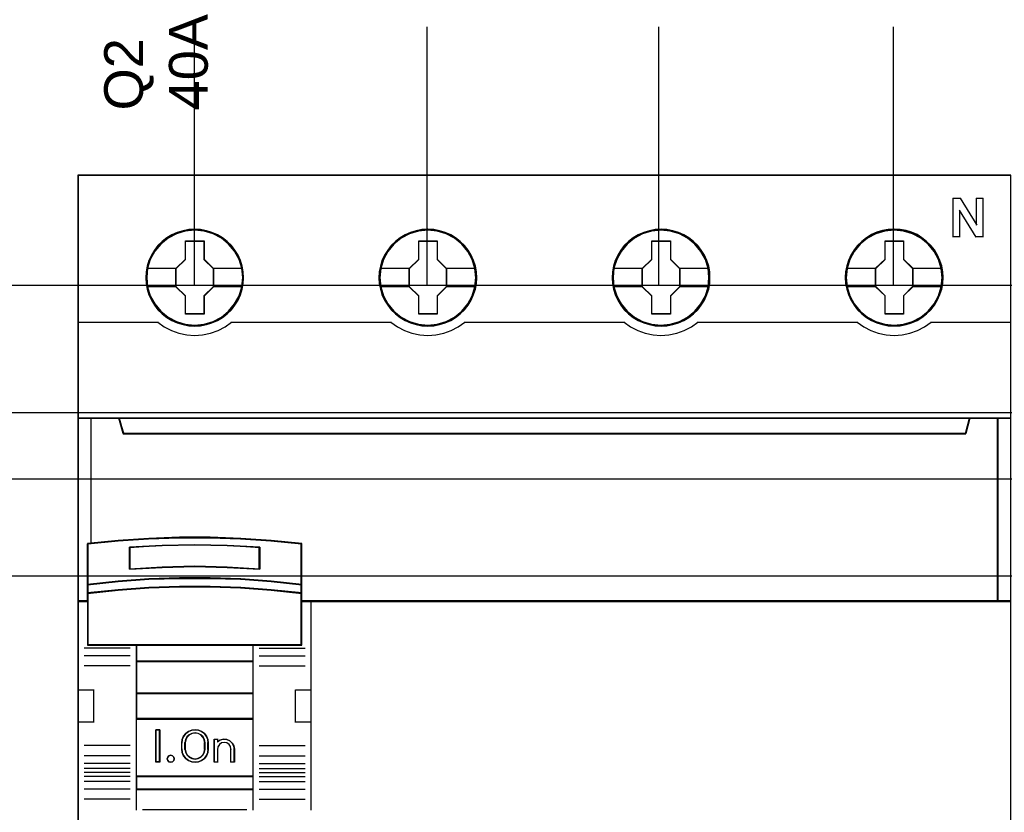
# Model space of a CAD drawing. Extents: x -558982 to 5119495, y -5290134 to 97908.
# Tile 31 of 256: x -477758 to -476997, y -24671 to -24059. Entities that reach past the tile are written whole.
import ezdxf

# ---------------------------------------------------------------- set-up
doc = ezdxf.new("R2010")
doc.units = 0
doc.header["$MEASUREMENT"] = 0
doc.layers.get('0').update_dxf_attribs({"color": 252})
for name, color, linetype in [('30', 7, 'Continuous'), ('45', 8, 'Continuous'), ('50', 7, 'Continuous')]:
    doc.layers.add(name, color=color, linetype=linetype)
doc.styles.get("Standard").update_dxf_attribs({"font": 'arial.ttf', "bigfont": 'BIGFONT.SHX'})

# ---------------------------------------------------------------- blocks, each defined once
blk = doc.blocks.new('*U1057')
at = {"layer": '50', "color": 7}
for points in [[(61.983887, -477.51456), (386.017439, -477.51456)], [(61.983887, -477.51456), (386.017439, -477.51456)], [(205.961684, -477.55693), (205.961684, -457.544965)], [(223.935712, -477.55693), (223.935712, -457.544965)], [(241.848767, -477.55693), (241.848767, -457.544965)], [(259.952696, -477.55693), (259.952696, -457.544965)], [(61.983887, -487.347089), (386.017439, -487.347089), (386.017439, -533.64975), (61.983887, -533.64975), (61.983887, -487.347089)]]:
    blk.add_lwpolyline(points, dxfattribs=at)
blk = doc.blocks.new('*U1058')
at = {"layer": '30', "color": 7}
blk.add_lwpolyline([(51.981526, -492.476529), (396.088727, -492.476529), (396.088727, -528.454107), (51.981526, -528.454107), (51.981526, -492.476529)], close=True, dxfattribs=at)
for points in [[(51.981526, -492.476529), (396.088727, -492.476529), (396.088727, -528.454107), (51.981526, -528.454107), (51.981526, -492.476529)], [(51.981526, -499.973403), (396.088727, -499.973403), (396.088727, -520.957234), (51.981526, -520.957234), (51.981526, -499.973403)]]:
    blk.add_lwpolyline(points, dxfattribs=at)
blk = doc.blocks.new('*U1063')
at = {"layer": '45', "color": 7}
for points in [[(269.040449, -468.998154), (196.961415, -468.998154), (196.961415, -551.066542), (269.040449, -551.066542), (269.040449, -468.998154)], [(209.76062, -476.925468), (209.738209, -476.477259), (209.665373, -476.023516), (209.514099, -475.597441), (209.334811, -475.182432), (209.099496, -474.795091), (208.819358, -474.446483), (208.488796, -474.125543), (208.124618, -473.848871), (207.754836, -473.605399), (207.323425, -473.422796), (206.892013, -473.295526), (206.438191, -473.212525), (205.984368, -473.184857), (205.530546, -473.212525), (205.087929, -473.295526), (204.639709, -473.422796), (204.225106, -473.605399), (203.838516, -473.848871), (203.479941, -474.125543), (203.143776, -474.446483), (202.880447, -474.795091), (202.639529, -475.182432), (202.43783, -475.597441), (202.320172, -476.023516), (202.230528, -476.477259), (202.202514, -476.925468), (202.230528, -477.373678), (202.320172, -477.81082), (202.43783, -478.242429), (202.639529, -478.651904), (202.880447, -479.044779), (203.143776, -479.404453), (203.479941, -479.719859), (203.838516, -479.996532), (204.225106, -480.228937), (204.639709, -480.411541), (205.087929, -480.549877), (205.530546, -480.638412), (205.984368, -480.660546), (206.438191, -480.638412), (206.892013, -480.549877), (207.323425, -480.411541), (207.754836, -480.228937), (208.124618, -479.996532), (208.488796, -479.719859), (208.819358, -479.404453), (209.099496, -479.044779), (209.334811, -478.651904), (209.514099, -478.242429), (209.665373, -477.81082), (209.738209, -477.373678), (209.76062, -476.925468)], [(209.76062, -476.925468), (209.738209, -476.477259), (209.665373, -476.023516), (209.514099, -475.597441), (209.334811, -475.182432), (209.099496, -474.795091), (208.819358, -474.446483), (208.488796, -474.125543), (208.124618, -473.848871), (207.754836, -473.605399), (207.323425, -473.422796), (206.892013, -473.295526), (206.438191, -473.212525), (205.984368, -473.184857), (205.530546, -473.212525), (205.087929, -473.295526), (204.639709, -473.422796), (204.225106, -473.605399), (203.838516, -473.848871), (203.479941, -474.125543), (203.143776, -474.446483), (202.880447, -474.795091), (202.639529, -475.182432), (202.43783, -475.597441), (202.320172, -476.023516), (202.230528, -476.477259), (202.202514, -476.925468), (202.230528, -477.373678), (202.320172, -477.81082), (202.43783, -478.242429), (202.639529, -478.651904), (202.880447, -479.044779), (203.143776, -479.404453), (203.479941, -479.719859), (203.838516, -479.996532), (204.225106, -480.228937), (204.639709, -480.411541), (205.087929, -480.549877), (205.530546, -480.638412), (205.984368, -480.660546), (206.438191, -480.638412), (206.892013, -480.549877), (207.323425, -480.411541), (207.754836, -480.228937), (208.124618, -479.996532), (208.488796, -479.719859), (208.819358, -479.404453), (209.099496, -479.044779), (209.334811, -478.651904), (209.514099, -478.242429), (209.665373, -477.81082), (209.738209, -477.373678), (209.76062, -476.925468)], [(227.777064, -476.925468), (227.749052, -476.477259), (227.681821, -476.023516), (227.524951, -475.597441), (227.34567, -475.182432), (227.110364, -474.789557), (226.830238, -474.446483), (226.499689, -474.125543), (226.135525, -473.848871), (225.765758, -473.605399), (225.334364, -473.422796), (224.908572, -473.295526), (224.449165, -473.212525), (223.995361, -473.184857), (223.541556, -473.212525), (223.098957, -473.295526), (222.650755, -473.422796), (222.241771, -473.605399), (221.849594, -473.848871), (221.491032, -474.125543), (221.160484, -474.446483), (220.897165, -474.789557), (220.650654, -475.182432), (220.454566, -475.597441), (220.33131, -476.023516), (220.24167, -476.477259), (220.213657, -476.925468), (220.24167, -477.373678), (220.33131, -477.81082), (220.454566, -478.236895), (220.650654, -478.651904), (220.897165, -479.044779), (221.160484, -479.404453), (221.491032, -479.719859), (221.849594, -479.996532), (222.241771, -480.228937), (222.650755, -480.411541), (223.098957, -480.549877), (223.541556, -480.638412), (223.995361, -480.660546), (224.449165, -480.638412), (224.908572, -480.549877), (225.334364, -480.411541), (225.765758, -480.228937), (226.135525, -479.996532), (226.499689, -479.719859), (226.830238, -479.404453), (227.110364, -479.044779), (227.34567, -478.651904), (227.524951, -478.236895), (227.681821, -477.81082), (227.749052, -477.373678), (227.777064, -476.925468)], [(227.777064, -476.925468), (227.749052, -476.477259), (227.681821, -476.023516), (227.524951, -475.597441), (227.34567, -475.182432), (227.110364, -474.789557), (226.830238, -474.446483), (226.499689, -474.125543), (226.135525, -473.848871), (225.765758, -473.605399), (225.334364, -473.422796), (224.908572, -473.295526), (224.449165, -473.212525), (223.995361, -473.184857), (223.541556, -473.212525), (223.098957, -473.295526), (222.650755, -473.422796), (222.241771, -473.605399), (221.849594, -473.848871), (221.491032, -474.125543), (221.160484, -474.446483), (220.897165, -474.789557), (220.650654, -475.182432), (220.454566, -475.597441), (220.33131, -476.023516), (220.24167, -476.477259), (220.213657, -476.925468), (220.24167, -477.373678), (220.33131, -477.81082), (220.454566, -478.236895), (220.650654, -478.651904), (220.897165, -479.044779), (221.160484, -479.404453), (221.491032, -479.719859), (221.849594, -479.996532), (222.241771, -480.228937), (222.650755, -480.411541), (223.098957, -480.549877), (223.541556, -480.638412), (223.995361, -480.660546), (224.449165, -480.638412), (224.908572, -480.549877), (225.334364, -480.411541), (225.765758, -480.228937), (226.135525, -479.996532), (226.499689, -479.719859), (226.830238, -479.404453), (227.110364, -479.044779), (227.34567, -478.651904), (227.524951, -478.236895), (227.681821, -477.81082), (227.749052, -477.373678), (227.777064, -476.925468)], [(227.755856, -476.925453), (227.728001, -476.479784), (227.661147, -476.028613), (227.505156, -475.604952), (227.326881, -475.192295), (227.092895, -474.801647), (226.814339, -474.460518), (226.485644, -474.141397), (226.123523, -473.866293), (225.75583, -473.624201), (225.326855, -473.442632), (224.903451, -473.316084), (224.44662, -473.233553), (223.995361, -473.206042), (223.544101, -473.233553), (223.103984, -473.316084), (222.658296, -473.442632), (222.251605, -473.624201), (221.861628, -473.866293), (221.505077, -474.141397), (221.176382, -474.460518), (220.91454, -474.801647), (220.669411, -475.192295), (220.474423, -475.604952), (220.351858, -476.028613), (220.262721, -476.479784), (220.234865, -476.925453), (220.262721, -477.371121), (220.351858, -477.805786), (220.474423, -478.229447), (220.669411, -478.642103), (220.91454, -479.032751), (221.176382, -479.390387), (221.505077, -479.704006), (221.861628, -479.97911), (222.251605, -480.210198), (222.658296, -480.391767), (223.103984, -480.529319), (223.544101, -480.617352), (223.995361, -480.639361), (224.44662, -480.617352), (224.903451, -480.529319), (225.326855, -480.391767), (225.75583, -480.210198), (226.123523, -479.97911), (226.485644, -479.704006), (226.814339, -479.390387), (227.092895, -479.032751), (227.326881, -478.642103), (227.505156, -478.229447), (227.661147, -477.805786), (227.728001, -477.371121), (227.755856, -476.925453)], [(245.788207, -476.925468), (245.765797, -476.477259), (245.692964, -476.023516), (245.536093, -475.597441), (245.356813, -475.182432), (245.121507, -474.789557), (244.84138, -474.446483), (244.516434, -474.125543), (244.15227, -473.848871), (243.776901, -473.605399), (243.351109, -473.422796), (242.919715, -473.295526), (242.46591, -473.212525), (242.012106, -473.184857), (241.558301, -473.212525), (241.115702, -473.295526), (240.6675, -473.422796), (240.252913, -473.605399), (239.866339, -473.848871), (239.507778, -474.125543), (239.171626, -474.446483), (238.908308, -474.789557), (238.661796, -475.182432), (238.465708, -475.597441), (238.348055, -476.023516), (238.258415, -476.477259), (238.2248, -476.925468), (238.258415, -477.373678), (238.348055, -477.81082), (238.465708, -478.236895), (238.661796, -478.651904), (238.908308, -479.044779), (239.171626, -479.404453), (239.507778, -479.719859), (239.866339, -479.996532), (240.252913, -480.228937), (240.6675, -480.411541), (241.115702, -480.549877), (241.558301, -480.638412), (242.012106, -480.660546), (242.46591, -480.638412), (242.919715, -480.549877), (243.351109, -480.411541), (243.776901, -480.228937), (244.15227, -479.996532), (244.516434, -479.719859), (244.84138, -479.404453), (245.121507, -479.044779), (245.356813, -478.651904), (245.536093, -478.236895), (245.692964, -477.81082), (245.765797, -477.373678), (245.788207, -476.925468)], [(245.788207, -476.925468), (245.765797, -476.477259), (245.692964, -476.023516), (245.536093, -475.597441), (245.356813, -475.182432), (245.121507, -474.789557), (244.84138, -474.446483), (244.516434, -474.125543), (244.15227, -473.848871), (243.776901, -473.605399), (243.351109, -473.422796), (242.919715, -473.295526), (242.46591, -473.212525), (242.012106, -473.184857), (241.558301, -473.212525), (241.115702, -473.295526), (240.6675, -473.422796), (240.252913, -473.605399), (239.866339, -473.848871), (239.507778, -474.125543), (239.171626, -474.446483), (238.908308, -474.789557), (238.661796, -475.182432), (238.465708, -475.597441), (238.348055, -476.023516), (238.258415, -476.477259), (238.2248, -476.925468), (238.258415, -477.373678), (238.348055, -477.81082), (238.465708, -478.236895), (238.661796, -478.651904), (238.908308, -479.044779), (239.171626, -479.404453), (239.507778, -479.719859), (239.866339, -479.996532), (240.252913, -480.228937), (240.6675, -480.411541), (241.115702, -480.549877), (241.558301, -480.638412), (242.012106, -480.660546), (242.46591, -480.638412), (242.919715, -480.549877), (243.351109, -480.411541), (243.776901, -480.228937), (244.15227, -479.996532), (244.516434, -479.719859), (244.84138, -479.404453), (245.121507, -479.044779), (245.356813, -478.651904), (245.536093, -478.236895), (245.692964, -477.81082), (245.765797, -477.373678), (245.788207, -476.925468)], [(245.766999, -476.925453), (245.744714, -476.479784), (245.67229, -476.028613), (245.516299, -475.604952), (245.338024, -475.192295), (245.104037, -474.801647), (244.825482, -474.460518), (244.502358, -474.141397), (244.140236, -473.866293), (243.766972, -473.624201), (243.343568, -473.442632), (242.914593, -473.316084), (242.463334, -473.233553), (242.012074, -473.206042), (241.560815, -473.233553), (241.120698, -473.316084), (240.675009, -473.442632), (240.262748, -473.624201), (239.878341, -473.866293), (239.521791, -474.141397), (239.187525, -474.460518), (238.925683, -474.801647), (238.680554, -475.192295), (238.485565, -475.604952), (238.368572, -476.028613), (238.279435, -476.479784), (238.246008, -476.925453), (238.279435, -477.371121), (238.368572, -477.805786), (238.485565, -478.229447), (238.680554, -478.642103), (238.925683, -479.032751), (239.187525, -479.390387), (239.521791, -479.704006), (239.878341, -479.97911), (240.262748, -480.210198), (240.675009, -480.391767), (241.120698, -480.529319), (241.560815, -480.617352), (242.012074, -480.639361), (242.463334, -480.617352), (242.914593, -480.529319), (243.343568, -480.391767), (243.766972, -480.210198), (244.140236, -479.97911), (244.502358, -479.704006), (244.825482, -479.390387), (245.104037, -479.032751), (245.338024, -478.642103), (245.516299, -478.229447), (245.67229, -477.805786), (245.744714, -477.371121), (245.766999, -476.925453)], [(263.79935, -476.918849), (263.771337, -476.470481), (263.704107, -476.016577), (263.547236, -475.590351), (263.367955, -475.175195), (263.132649, -474.782181), (262.852523, -474.438986), (262.521974, -474.117932), (262.15781, -473.841162), (261.788044, -473.597604), (261.356649, -473.414935), (260.930857, -473.287621), (260.47145, -473.20459), (260.017646, -473.176913), (259.563842, -473.20459), (259.121242, -473.287621), (258.67304, -473.414935), (258.264056, -473.597604), (257.871879, -473.841162), (257.513318, -474.117932), (257.182769, -474.438986), (256.91945, -474.782181), (256.672939, -475.175195), (256.476851, -475.590351), (256.353595, -476.016577), (256.263955, -476.470481), (256.235942, -476.918849), (256.263955, -477.367217), (256.353595, -477.804514), (256.476851, -478.230741), (256.672939, -478.645896), (256.91945, -479.03891), (257.182769, -479.398712), (257.513318, -479.71423), (257.871879, -479.991), (258.264056, -480.223488), (258.67304, -480.406156), (259.121242, -480.544541), (259.563842, -480.633108), (260.017646, -480.655249), (260.47145, -480.633108), (260.930857, -480.544541), (261.356649, -480.406156), (261.788044, -480.223488), (262.15781, -479.991), (262.521974, -479.71423), (262.852523, -479.398712), (263.132649, -479.03891), (263.367955, -478.645896), (263.547236, -478.230741), (263.704107, -477.804514), (263.771337, -477.367217), (263.79935, -476.918849)], [(263.79935, -476.918849), (263.771337, -476.470481), (263.704107, -476.016577), (263.547236, -475.590351), (263.367955, -475.175195), (263.132649, -474.782181), (262.852523, -474.438986), (262.521974, -474.117932), (262.15781, -473.841162), (261.788044, -473.597604), (261.356649, -473.414935), (260.930857, -473.287621), (260.47145, -473.20459), (260.017646, -473.176913), (259.563842, -473.20459), (259.121242, -473.287621), (258.67304, -473.414935), (258.264056, -473.597604), (257.871879, -473.841162), (257.513318, -474.117932), (257.182769, -474.438986), (256.91945, -474.782181), (256.672939, -475.175195), (256.476851, -475.590351), (256.353595, -476.016577), (256.263955, -476.470481), (256.235942, -476.918849), (256.263955, -477.367217), (256.353595, -477.804514), (256.476851, -478.230741), (256.672939, -478.645896), (256.91945, -479.03891), (257.182769, -479.398712), (257.513318, -479.71423), (257.871879, -479.991), (258.264056, -480.223488), (258.67304, -480.406156), (259.121242, -480.544541), (259.563842, -480.633108), (260.017646, -480.655249), (260.47145, -480.633108), (260.930857, -480.544541), (261.356649, -480.406156), (261.788044, -480.223488), (262.15781, -479.991), (262.521974, -479.71423), (262.852523, -479.398712), (263.132649, -479.03891), (263.367955, -478.645896), (263.547236, -478.230741), (263.704107, -477.804514), (263.771337, -477.367217), (263.79935, -476.918849)], [(263.778141, -476.920156), (263.750286, -476.474487), (263.683433, -476.023316), (263.527442, -475.599656), (263.349166, -475.186999), (263.11518, -474.796351), (262.836625, -474.455222), (262.50793, -474.136101), (262.145808, -473.860996), (261.778115, -473.618905), (261.34914, -473.437336), (260.925736, -473.310788), (260.468905, -473.228257), (260.017646, -473.200746), (259.566387, -473.228257), (259.126269, -473.310788), (258.680581, -473.437336), (258.27389, -473.618905), (257.883913, -473.860996), (257.527362, -474.136101), (257.198667, -474.455222), (256.936825, -474.796351), (256.691697, -475.186999), (256.496708, -475.599656), (256.374144, -476.023316), (256.285006, -476.474487), (256.257151, -476.920156), (256.285006, -477.365825), (256.374144, -477.80049), (256.496708, -478.224151), (256.691697, -478.636807), (256.936825, -479.027455), (257.198667, -479.385091), (257.527362, -479.69871), (257.883913, -479.973814), (258.27389, -480.204902), (258.680581, -480.38647), (259.126269, -480.524023), (259.566387, -480.612056), (260.017646, -480.634064), (260.468905, -480.612056), (260.925736, -480.524023), (261.34914, -480.38647), (261.778115, -480.204902), (262.145808, -479.973814), (262.50793, -479.69871), (262.836625, -479.385091), (263.11518, -479.027455), (263.349166, -478.636807), (263.527442, -478.224151), (263.683433, -477.80049), (263.750286, -477.365825), (263.778141, -476.920156)], [(205.271141, -474.085224), (206.714273, -474.085224), (206.714273, -475.504749), (207.43301, -476.208967), (207.43301, -477.628492), (206.714273, -478.3438), (206.714273, -479.752235), (205.271141, -479.752235), (205.271141, -478.3438), (204.535427, -477.628492), (204.535427, -476.208967), (205.271141, -475.504749), (205.271141, -474.085224)], [(205.271141, -474.085224), (206.714273, -474.085224), (206.714273, -474.085224), (206.714273, -475.504749), (206.714273, -475.504749), (207.43301, -476.208967), (207.43301, -476.208967), (207.43301, -477.628492), (207.43301, -477.628492), (206.714273, -478.3438), (206.714273, -478.3438), (206.714273, -479.752235), (206.714273, -479.752235), (205.271141, -479.752235), (205.271141, -479.752235), (205.271141, -478.3438), (205.271141, -478.3438), (204.535427, -477.628492), (204.535427, -477.628492), (204.535427, -476.208967), (204.535427, -476.208967), (205.271141, -475.504749), (205.271141, -475.504749), (205.271141, -474.085224), (205.271141, -474.085224)], [(205.283557, -474.106409), (206.704244, -474.106409), (206.704244, -475.515321), (207.411801, -476.214273), (207.411801, -477.623185), (206.704244, -478.333145), (206.704244, -479.73105), (205.283557, -479.73105), (205.283557, -478.333145), (204.559286, -477.623185), (204.559286, -476.214273), (205.283557, -475.515321), (205.283557, -474.106409)], [(223.287943, -474.085224), (224.725416, -474.085224), (224.725416, -475.504811), (225.444152, -476.203515), (225.444152, -477.628648), (224.725416, -478.343987), (224.725416, -479.746939), (223.287943, -479.746939), (223.287943, -478.343987), (222.546569, -477.628648), (222.546569, -476.203515), (223.287943, -475.504811), (223.287943, -474.085224)], [(223.287943, -474.085224), (224.725416, -474.085224), (224.725416, -474.085224), (224.725416, -475.504811), (224.725416, -475.504811), (225.444152, -476.203515), (225.444152, -476.203515), (225.444152, -477.628648), (225.444152, -477.628648), (224.725416, -478.343987), (224.725416, -478.343987), (224.725416, -479.746939), (224.725416, -479.746939), (223.287943, -479.746939), (223.287943, -479.746939), (223.287943, -478.343987), (223.287943, -478.343987), (222.546569, -477.628648), (222.546569, -477.628648), (222.546569, -476.203515), (222.546569, -476.203515), (223.287943, -475.504811), (223.287943, -475.504811), (223.287943, -474.085224), (223.287943, -474.085224)], [(223.298299, -474.106409), (224.714729, -474.106409), (224.714729, -475.515373), (225.422944, -476.208847), (225.422944, -477.623315), (224.714729, -478.333301), (224.714729, -479.725754), (223.298299, -479.725754), (223.298299, -478.333301), (222.567777, -477.623315), (222.567777, -476.208847), (223.298299, -475.515373), (223.298299, -474.106409)], [(241.298728, -474.085224), (242.74186, -474.085224), (242.74186, -475.504811), (243.460597, -476.203515), (243.460597, -477.628648), (242.74186, -478.343987), (242.74186, -479.746939), (241.298728, -479.746939), (241.298728, -478.343987), (240.563014, -477.628648), (240.563014, -476.203515), (241.298728, -475.504811), (241.298728, -474.085224)], [(241.298728, -474.085224), (242.74186, -474.085224), (242.74186, -474.085224), (242.74186, -475.504811), (242.74186, -475.504811), (243.460597, -476.203515), (243.460597, -476.203515), (243.460597, -477.628648), (243.460597, -477.628648), (242.74186, -478.343987), (242.74186, -478.343987), (242.74186, -479.746939), (242.74186, -479.746939), (241.298728, -479.746939), (241.298728, -479.746939), (241.298728, -478.343987), (241.298728, -478.343987), (240.563014, -477.628648), (240.563014, -477.628648), (240.563014, -476.203515), (240.563014, -476.203515), (241.298728, -475.504811), (241.298728, -475.504811), (241.298728, -474.085224), (241.298728, -474.085224)], [(241.309167, -474.106409), (242.731173, -474.106409), (242.731173, -475.515373), (243.439389, -476.208847), (243.439389, -477.623315), (242.731173, -478.333301), (242.731173, -479.725754), (241.309167, -479.725754), (241.309167, -478.333301), (240.584222, -477.623315), (240.584222, -476.208847), (241.309167, -475.515373), (241.309167, -474.106409)], [(259.310228, -474.079927), (260.747701, -474.079927), (260.747701, -475.499515), (261.466437, -476.198218), (261.466437, -477.623351), (260.747701, -478.33869), (260.747701, -479.741642), (259.310228, -479.741642), (259.310228, -478.33869), (258.568854, -477.623351), (258.568854, -476.198218), (259.310228, -475.499515), (259.310228, -474.079927)], [(259.310228, -474.079927), (260.747701, -474.079927), (260.747701, -474.079927), (260.747701, -475.499515), (260.747701, -475.499515), (261.466437, -476.198218), (261.466437, -476.198218), (261.466437, -477.623351), (261.466437, -477.623351), (260.747701, -478.33869), (260.747701, -478.33869), (260.747701, -479.741642), (260.747701, -479.741642), (259.310228, -479.741642), (259.310228, -479.741642), (259.310228, -478.33869), (259.310228, -478.33869), (258.568854, -477.623351), (258.568854, -477.623351), (258.568854, -476.198218), (258.568854, -476.198218), (259.310228, -475.499515), (259.310228, -475.499515), (259.310228, -474.079927), (259.310228, -474.079927)], [(259.320584, -474.101112), (260.737014, -474.101112), (260.737014, -475.510076), (261.445229, -476.203551), (261.445229, -477.618019), (260.737014, -478.328005), (260.737014, -479.720457), (259.320584, -479.720457), (259.320584, -478.328005), (258.590063, -477.618019), (258.590063, -476.203551), (259.320584, -475.510076), (259.320584, -474.101112)], [(265.541431, -488.95712), (200.461192, -488.95712), (200.137964, -487.770791), (196.961415, -487.770791), (196.961415, -501.95156), (197.708183, -501.95156), (197.708183, -501.32253), (197.708183, -500.649357), (197.708183, -497.504206), (200.065516, -497.266941), (202.42285, -497.101406), (204.785756, -497.018639), (207.154235, -497.018639), (209.517142, -497.101406), (211.874475, -497.266941), (214.231809, -497.504206), (214.231809, -500.649357), (214.231809, -501.32253), (214.231809, -501.95156), (214.978577, -501.95156), (268.043659, -501.95156), (268.043659, -487.770791), (265.864658, -487.770791), (265.541431, -488.95712)], [(200.460587, -488.996878), (265.541277, -488.996878), (265.864507, -487.770791), (200.137357, -487.770791), (200.460587, -488.996878)], [(267.995941, -487.770791), (267.995941, -501.95156), (269.040449, -501.95156), (269.040449, -487.770791), (267.995941, -487.770791)], [(208.502776, -499.313754), (211.01456, -499.449072), (211.01456, -497.751966), (208.502776, -497.616649), (205.979803, -497.571543), (203.473613, -497.616649), (200.961829, -497.751966), (200.961829, -499.449072), (203.473613, -499.313754), (205.979803, -499.257372), (208.502776, -499.313754)], [(211.905091, -500.367874), (209.5428, -500.196124), (207.174925, -500.121698), (204.801465, -500.121698), (202.433589, -500.196124), (200.071298, -500.367874), (197.709007, -500.6255), (197.709007, -501.323952), (200.071298, -501.077776), (202.433589, -500.906026), (204.801465, -500.820151), (207.174925, -500.820151), (209.5428, -500.906026), (211.905091, -501.077776), (214.267382, -501.323952), (214.267382, -500.6255), (211.905091, -500.367874)], [(211.889934, -500.382489), (209.533695, -500.21717), (207.171885, -500.145532), (204.804505, -500.145532), (202.442695, -500.21717), (200.086455, -500.382489), (197.730216, -500.630468), (197.730216, -501.302767), (200.086455, -501.065809), (202.442695, -500.90049), (204.804505, -500.81783), (207.171885, -500.81783), (209.533695, -500.90049), (211.889934, -501.065809), (214.246174, -501.302767), (214.246174, -500.630468), (211.889934, -500.382489)], [(211.889934, -500.382489), (209.533695, -500.21717), (207.171885, -500.145532), (204.804505, -500.145532), (202.442695, -500.21717), (200.086455, -500.382489), (197.730216, -500.630468), (197.730216, -501.302767), (200.086455, -501.065809), (202.442695, -500.90049), (204.804505, -500.81783), (207.171885, -500.81783), (209.533695, -500.90049), (211.889934, -501.065809), (214.246174, -501.302767), (214.246174, -500.630468), (211.889934, -500.382489)], [(201.473036, -505.33323), (210.503353, -505.33323), (214.267382, -505.33323), (214.267382, -501.916551), (214.267382, -501.283216), (211.905091, -501.044326), (209.5428, -500.877659), (207.174925, -500.794325), (204.801465, -500.794325), (202.433589, -500.877659), (200.071298, -501.044326), (197.709007, -501.283216), (197.709007, -501.916551), (197.709007, -505.33323), (201.473036, -505.33323)], [(201.484602, -505.312045), (210.491787, -505.312045), (214.246174, -505.312045), (214.246174, -501.92726), (214.246174, -501.299837), (211.889934, -501.063177), (209.533695, -500.898066), (207.171885, -500.81551), (204.804505, -500.81551), (202.442695, -500.898066), (200.086455, -501.063177), (197.730216, -501.299837), (197.730216, -501.92726), (197.730216, -505.312045), (201.484602, -505.312045)], [(210.513514, -505.288212), (201.462875, -505.288212), (201.462875, -506.599039), (210.513514, -506.599039), (210.513514, -505.288212)], [(210.492306, -505.309397), (201.484083, -505.309397), (201.484083, -506.575206), (210.492306, -506.575206), (210.492306, -505.309397)], [(210.513514, -506.551373), (201.462875, -506.551373), (201.462875, -509.067102), (210.513514, -509.067102), (210.513514, -506.551373)], [(210.492306, -506.572558), (201.484083, -506.572558), (201.484083, -509.045917), (210.492306, -509.045917), (210.492306, -506.572558)], [(210.513514, -509.022084), (201.462875, -509.022084), (201.462875, -511.042612), (210.513514, -511.042612), (210.513514, -509.022084)], [(210.492306, -509.043269), (201.484083, -509.043269), (201.484083, -511.021427), (210.492306, -511.021427), (210.492306, -509.043269)], [(201.462875, -515.486184), (210.513514, -515.486184), (210.513514, -510.994945), (201.462875, -510.994945), (201.462875, -515.486184)], [(203.284137, -511.858238), (203.284137, -514.373967), (202.987221, -514.373967), (202.987221, -511.858238), (203.284137, -511.858238)], [(205.128225, -512.362504), (205.29925, -512.149592), (205.498779, -511.987106), (205.755317, -511.891855), (206.011855, -511.858238), (206.279794, -511.891855), (206.52493, -511.987106), (206.735861, -512.149592), (206.906886, -512.362504), (207.0038, -512.603432), (207.038005, -512.866771), (207.038005, -513.365434), (207.0038, -513.628773), (206.906886, -513.869701), (206.735861, -514.082613), (206.52493, -514.239496), (206.279794, -514.340349), (206.011855, -514.373967), (205.755317, -514.340349), (205.498779, -514.239496), (205.29925, -514.082613), (205.128225, -513.869701), (205.031311, -513.628773), (204.991405, -513.365434), (204.991405, -512.866771), (205.031311, -512.603432), (205.128225, -512.362504)], [(205.393037, -512.411086), (205.283903, -512.624958), (205.237951, -512.866971), (205.237951, -513.367882), (205.283903, -513.604267), (205.393037, -513.812511), (205.565354, -513.981357), (205.777879, -514.088293), (206.013379, -514.12769), (206.260368, -514.088293), (206.472892, -513.981357), (206.64521, -513.812511), (206.754344, -513.604267), (206.788808, -513.367882), (206.788808, -512.866971), (206.754344, -512.624958), (206.64521, -512.411086), (206.472892, -512.24224), (206.260368, -512.140932), (206.013379, -512.107163), (205.777879, -512.140932), (205.565354, -512.24224), (205.393037, -512.411086)], [(207.499285, -514.373967), (207.499285, -512.602364), (207.757762, -512.602364), (207.757762, -512.788552), (207.964542, -512.653142), (208.211531, -512.602364), (208.470007, -512.61929), (208.694019, -512.726489), (208.889312, -512.89575), (209.004191, -513.110148), (209.050142, -513.358398), (209.050142, -514.373967), (208.791666, -514.373967), (208.791666, -513.358398), (208.745715, -513.160927), (208.642324, -513.002949), (208.470007, -512.884466), (208.274714, -512.856256), (208.067933, -512.884466), (207.907103, -513.002949), (207.792225, -513.160927), (207.757762, -513.358398), (207.757762, -514.373967), (207.499285, -514.373967)], [(204.380296, -513.971803), (204.410828, -514.103857), (204.380296, -514.241913), (204.276489, -514.337952), (204.136043, -514.373967), (204.001704, -514.337952), (203.91011, -514.241913), (203.867365, -514.103857), (203.91011, -513.971803), (204.001704, -513.869762), (204.136043, -513.833747), (204.276489, -513.869762), (204.380296, -513.971803)], [(210.513514, -515.441166), (201.462875, -515.441166), (201.462875, -516.481883), (210.513514, -516.481883), (210.513514, -515.441166)], [(210.492306, -515.462351), (201.484083, -515.462351), (201.484083, -516.460698), (210.492306, -516.460698), (210.492306, -515.462351)]]:
    blk.add_lwpolyline(points, close=True, dxfattribs=at)
at = {"layer": '45', "color": 139}
for points in [[(269.040449, -468.998154), (196.961415, -468.998154), (196.961415, -551.066542), (269.040449, -551.066542), (269.040449, -468.998154)], [(209.694344, -476.920053), (209.621483, -476.200596), (209.414111, -475.519879), (209.066623, -474.883437), (208.607042, -474.330008), (208.046577, -473.876197), (207.402043, -473.538605), (206.707066, -473.322768), (205.984067, -473.256357), (205.261067, -473.322768), (204.571695, -473.538605), (203.927161, -473.876197), (203.361091, -474.330008), (202.90151, -474.883437), (202.559627, -475.519879), (202.34665, -476.200596), (202.279394, -476.920053), (202.34665, -477.633976), (202.559627, -478.325762), (202.90151, -478.951136), (203.361091, -479.510099), (203.927161, -479.96391), (204.571695, -480.301501), (205.261067, -480.511804), (205.984067, -480.58375), (206.707066, -480.511804), (207.402043, -480.301501), (208.046577, -479.96391), (208.607042, -479.510099), (209.066623, -478.951136), (209.414111, -478.325762), (209.621483, -477.633976), (209.694344, -476.920053)], [(227.705486, -476.92535), (227.632629, -476.205893), (227.425265, -475.519641), (227.083396, -474.888733), (226.618229, -474.32977), (226.057787, -473.875959), (225.418883, -473.538367), (224.718331, -473.328065), (223.995361, -473.261653), (223.272391, -473.328065), (222.577443, -473.538367), (221.938539, -473.875959), (221.378097, -474.32977), (220.91293, -474.888733), (220.565456, -475.519641), (220.358092, -476.205893), (220.285235, -476.92535), (220.358092, -477.639272), (220.565456, -478.325524), (220.91293, -478.956432), (221.378097, -479.509861), (221.938539, -479.963672), (222.577443, -480.301263), (223.272391, -480.5171), (223.995361, -480.589046), (224.718331, -480.5171), (225.418883, -480.301263), (226.057787, -479.963672), (226.618229, -479.509861), (227.083396, -478.956432), (227.425265, -478.325524), (227.632629, -477.639272), (227.705486, -476.92535)], [(227.705486, -476.920053), (227.627021, -476.200596), (227.419649, -475.519879), (227.077766, -474.883437), (226.618185, -474.330008), (226.05772, -473.876197), (225.413185, -473.538605), (224.712604, -473.322768), (223.995209, -473.256357), (223.27221, -473.322768), (222.577233, -473.538605), (221.938304, -473.876197), (221.372234, -474.330008), (220.912653, -474.883437), (220.570769, -475.519879), (220.357793, -476.200596), (220.290537, -476.920053), (220.357793, -477.633976), (220.570769, -478.325762), (220.912653, -478.951136), (221.372234, -479.510099), (221.938304, -479.96391), (222.577233, -480.301501), (223.27221, -480.511804), (223.995209, -480.58375), (224.712604, -480.511804), (225.413185, -480.301501), (226.05772, -479.96391), (226.618185, -479.510099), (227.077766, -478.951136), (227.419649, -478.325762), (227.627021, -477.633976), (227.705486, -476.920053)], [(245.716629, -476.92535), (245.643772, -476.205893), (245.436408, -475.519641), (245.088934, -474.888733), (244.623767, -474.32977), (244.06893, -473.875959), (243.424421, -473.538367), (242.729473, -473.328065), (242.006503, -473.261653), (241.283533, -473.328065), (240.582981, -473.538367), (239.949681, -473.875959), (239.383635, -474.32977), (238.918468, -474.888733), (238.576599, -475.519641), (238.369235, -476.205893), (238.296378, -476.92535), (238.369235, -477.639272), (238.576599, -478.325524), (238.918468, -478.956432), (239.383635, -479.509861), (239.949681, -479.963672), (240.582981, -480.301263), (241.283533, -480.5171), (242.006503, -480.589046), (242.729473, -480.5171), (243.424421, -480.301263), (244.06893, -479.963672), (244.623767, -479.509861), (245.088934, -478.956432), (245.436408, -478.325524), (245.643772, -477.639272), (245.716629, -476.92535)], [(245.711327, -476.920053), (245.638464, -476.200596), (245.431083, -475.519879), (245.089186, -474.883437), (244.629586, -474.330008), (244.063493, -473.876197), (243.424537, -473.538605), (242.723928, -473.322768), (242.000898, -473.256357), (241.277869, -473.322768), (240.588469, -473.538605), (239.943909, -473.876197), (239.383421, -474.330008), (238.923821, -474.883437), (238.581924, -475.519879), (238.368938, -476.200596), (238.30168, -476.920053), (238.368938, -477.633976), (238.581924, -478.325762), (238.923821, -478.951136), (239.383421, -479.510099), (239.943909, -479.96391), (240.588469, -480.301501), (241.277869, -480.511804), (242.000898, -480.58375), (242.723928, -480.511804), (243.424537, -480.301501), (244.063493, -479.96391), (244.629586, -479.510099), (245.089186, -478.951136), (245.431083, -478.325762), (245.638464, -477.633976), (245.711327, -476.920053)], [(263.72247, -476.920053), (263.649609, -476.200596), (263.442237, -475.519879), (263.100354, -474.883437), (262.640773, -474.330008), (262.074703, -473.876197), (261.430169, -473.538605), (260.735192, -473.322768), (260.012193, -473.256357), (259.289193, -473.322768), (258.599821, -473.538605), (257.955287, -473.876197), (257.394822, -474.330008), (256.935241, -474.883437), (256.587753, -475.519879), (256.374776, -476.200596), (256.30752, -476.920053), (256.374776, -477.633976), (256.587753, -478.325762), (256.935241, -478.951136), (257.394822, -479.510099), (257.955287, -479.96391), (258.599821, -480.301501), (259.289193, -480.511804), (260.012193, -480.58375), (260.735192, -480.511804), (261.430169, -480.301501), (262.074703, -479.96391), (262.640773, -479.510099), (263.100354, -478.951136), (263.442237, -478.325762), (263.649609, -477.633976), (263.72247, -476.920053)], [(263.72247, -476.92535), (263.649609, -476.205893), (263.442237, -475.519641), (263.100354, -474.888733), (262.635168, -474.32977), (262.080308, -473.875959), (261.435773, -473.538367), (260.735192, -473.328065), (260.017797, -473.261653), (259.294798, -473.328065), (258.594217, -473.538367), (257.960891, -473.875959), (257.394822, -474.32977), (256.929636, -474.888733), (256.587753, -475.519641), (256.380381, -476.205893), (256.30752, -476.92535), (256.380381, -477.639272), (256.587753, -478.325524), (256.929636, -478.956432), (257.394822, -479.509861), (257.960891, -479.963672), (258.594217, -480.301263), (259.294798, -480.5171), (260.017797, -480.589046), (260.735192, -480.5171), (261.435773, -480.301263), (262.080308, -479.963672), (262.635168, -479.509861), (263.100354, -478.956432), (263.442237, -478.325524), (263.649609, -477.639272), (263.72247, -476.92535)], [(204.410828, -514.103857), (204.380296, -513.971803), (204.276489, -513.869762), (204.136043, -513.833747), (204.001704, -513.869762), (203.91011, -513.971803), (203.867365, -514.103857), (203.91011, -514.241913), (204.001704, -514.337952), (204.136043, -514.373967), (204.276489, -514.337952), (204.380296, -514.241913), (204.410828, -514.103857)]]:
    blk.add_lwpolyline(points, close=True, dxfattribs=at)
at = {"layer": '45', "color": 59}
for points in [[(269.019241, -469.019339), (196.982623, -469.019339), (196.982623, -551.042708), (269.019241, -551.042708), (269.019241, -469.019339)], [(209.739411, -476.925453), (209.717126, -476.479784), (209.644699, -476.028613), (209.494274, -475.604952), (209.315992, -475.192295), (209.081998, -474.807149), (208.803432, -474.460518), (208.474725, -474.141397), (208.112591, -473.866293), (207.744885, -473.624201), (207.315894, -473.442632), (206.886904, -473.316084), (206.435628, -473.233553), (205.984353, -473.206042), (205.533077, -473.233553), (205.092944, -473.316084), (204.64724, -473.442632), (204.234963, -473.624201), (203.850543, -473.866293), (203.49398, -474.141397), (203.159702, -474.460518), (202.89785, -474.807149), (202.658284, -475.192295), (202.457717, -475.604952), (202.34072, -476.028613), (202.251579, -476.479784), (202.223723, -476.925453), (202.251579, -477.371121), (202.34072, -477.805786), (202.457717, -478.234949), (202.658284, -478.642103), (202.89785, -479.032751), (203.159702, -479.390387), (203.49398, -479.704006), (203.850543, -479.97911), (204.234963, -480.210198), (204.64724, -480.391767), (205.092944, -480.529319), (205.533077, -480.617352), (205.984353, -480.639361), (206.435628, -480.617352), (206.886904, -480.529319), (207.315894, -480.391767), (207.744885, -480.210198), (208.112591, -479.97911), (208.474725, -479.704006), (208.803432, -479.390387), (209.081998, -479.032751), (209.315992, -478.642103), (209.494274, -478.234949), (209.644699, -477.805786), (209.717126, -477.371121), (209.739411, -476.925453)], [(200.460587, -488.996878), (265.541277, -488.996878), (265.864507, -487.770791), (200.137357, -487.770791), (200.460587, -488.996878)], [(268.0198, -487.791976), (268.0198, -501.927727), (269.019241, -501.927727), (269.019241, -487.791976), (268.0198, -487.791976)], [(209.5428, -500.23358), (211.905091, -500.400678), (214.267382, -500.651326), (214.267382, -497.47646), (211.905091, -497.236952), (209.5428, -497.069854), (207.174925, -496.986305), (204.801465, -496.986305), (202.433589, -497.069854), (200.071298, -497.236952), (197.709007, -497.47646), (197.709007, -500.651326), (200.071298, -500.400678), (202.433589, -500.23358), (204.801465, -500.161171), (207.174925, -500.161171), (209.5428, -500.23358)], [(209.533695, -500.217526), (211.889934, -500.382572), (214.246174, -500.63014), (214.246174, -497.494272), (211.889934, -497.257707), (209.533695, -497.092661), (207.171885, -497.010138), (204.804505, -497.010138), (202.442695, -497.092661), (200.086455, -497.257707), (197.730216, -497.494272), (197.730216, -500.63014), (200.086455, -500.382572), (202.442695, -500.217526), (204.804505, -500.146006), (207.171885, -500.146006), (209.533695, -500.217526)], [(211.01456, -497.751966), (211.01456, -499.449072), (208.502776, -499.313754), (205.979803, -499.257372), (203.473613, -499.313754), (200.961829, -499.449072), (200.961829, -497.751966), (203.473613, -497.616649), (205.979803, -497.571543), (208.502776, -497.616649), (211.01456, -497.751966)], [(208.502776, -499.313754), (211.01456, -499.449072), (211.01456, -497.751966), (208.502776, -497.616649), (205.979803, -497.571543), (203.473613, -497.616649), (200.961829, -497.751966), (200.961829, -499.449072), (203.473613, -499.313754), (205.979803, -499.257372), (208.502776, -499.313754)], [(208.492166, -499.293166), (210.993352, -499.425238), (210.993352, -497.768825), (208.492166, -497.636753), (205.979839, -497.592728), (203.484223, -497.636753), (200.983038, -497.768825), (200.983038, -499.425238), (203.484223, -499.293166), (205.979839, -499.238135), (208.492166, -499.293166)], [(208.492166, -499.293166), (210.993352, -499.425238), (210.993352, -497.768825), (208.492166, -497.636753), (205.979839, -497.592728), (203.484223, -497.636753), (200.983038, -497.768825), (200.983038, -499.425238), (203.484223, -499.293166), (205.979839, -499.238135), (208.492166, -499.293166)], [(211.905091, -500.367874), (209.5428, -500.196124), (207.174925, -500.121698), (204.801465, -500.121698), (202.433589, -500.196124), (200.071298, -500.367874), (197.709007, -500.6255), (197.709007, -501.323952), (200.071298, -501.077776), (202.433589, -500.906026), (204.801465, -500.820151), (207.174925, -500.820151), (209.5428, -500.906026), (211.905091, -501.077776), (214.267382, -501.323952), (214.267382, -500.6255), (211.905091, -500.367874)], [(201.473036, -505.33323), (210.503353, -505.33323), (214.267382, -505.33323), (214.267382, -501.916551), (214.267382, -501.283216), (211.905091, -501.044326), (209.5428, -500.877659), (207.174925, -500.794325), (204.801465, -500.794325), (202.433589, -500.877659), (200.071298, -501.044326), (197.709007, -501.283216), (197.709007, -501.916551), (197.709007, -505.33323), (201.473036, -505.33323)], [(201.484602, -505.312045), (210.491787, -505.312045), (214.246174, -505.312045), (214.246174, -501.92726), (214.246174, -501.299837), (211.889934, -501.063177), (209.533695, -500.898066), (207.171885, -500.81551), (204.804505, -500.81551), (202.442695, -500.898066), (200.086455, -501.063177), (197.730216, -501.299837), (197.730216, -501.92726), (197.730216, -505.312045), (201.484602, -505.312045)], [(210.513514, -505.288212), (201.462875, -505.288212), (201.462875, -506.599039), (210.513514, -506.599039), (210.513514, -505.288212)], [(210.492306, -505.309397), (201.484083, -505.309397), (201.484083, -506.575206), (210.492306, -506.575206), (210.492306, -505.309397)], [(210.513514, -506.551373), (201.462875, -506.551373), (201.462875, -509.067102), (210.513514, -509.067102), (210.513514, -506.551373)], [(210.492306, -506.572558), (201.484083, -506.572558), (201.484083, -509.045917), (210.492306, -509.045917), (210.492306, -506.572558)], [(210.513514, -509.022084), (201.462875, -509.022084), (201.462875, -511.042612), (210.513514, -511.042612), (210.513514, -509.022084)], [(210.492306, -509.043269), (201.484083, -509.043269), (201.484083, -511.021427), (210.492306, -511.021427), (210.492306, -509.043269)], [(201.462875, -515.486184), (210.513514, -515.486184), (210.513514, -510.994945), (201.462875, -510.994945), (201.462875, -515.486184)], [(203.284137, -511.858238), (203.284137, -514.373967), (202.987221, -514.373967), (202.987221, -511.858238), (203.284137, -511.858238)], [(205.128225, -512.362504), (205.29925, -512.149592), (205.498779, -511.987106), (205.755317, -511.891855), (206.011855, -511.858238), (206.279794, -511.891855), (206.52493, -511.987106), (206.735861, -512.149592), (206.906886, -512.362504), (207.0038, -512.603432), (207.038005, -512.866771), (207.038005, -513.365434), (207.0038, -513.628773), (206.906886, -513.869701), (206.735861, -514.082613), (206.52493, -514.239496), (206.279794, -514.340349), (206.011855, -514.373967), (205.755317, -514.340349), (205.498779, -514.239496), (205.29925, -514.082613), (205.128225, -513.869701), (205.031311, -513.628773), (204.991405, -513.365434), (204.991405, -512.866771), (205.031311, -512.603432), (205.128225, -512.362504)], [(205.393037, -512.411086), (205.283903, -512.624958), (205.237951, -512.866971), (205.237951, -513.367882), (205.283903, -513.604267), (205.393037, -513.812511), (205.565354, -513.981357), (205.777879, -514.088293), (206.013379, -514.12769), (206.260368, -514.088293), (206.472892, -513.981357), (206.64521, -513.812511), (206.754344, -513.604267), (206.788808, -513.367882), (206.788808, -512.866971), (206.754344, -512.624958), (206.64521, -512.411086), (206.472892, -512.24224), (206.260368, -512.140932), (206.013379, -512.107163), (205.777879, -512.140932), (205.565354, -512.24224), (205.393037, -512.411086)], [(205.409738, -512.425898), (205.303776, -512.635285), (205.25916, -512.872223), (205.25916, -513.36263), (205.303776, -513.594058), (205.409738, -513.797935), (205.577048, -513.96324), (205.783397, -514.067934), (206.012054, -514.106505), (206.251865, -514.067934), (206.458214, -513.96324), (206.625523, -513.797935), (206.731486, -513.594058), (206.764948, -513.36263), (206.764948, -512.872223), (206.731486, -512.635285), (206.625523, -512.425898), (206.458214, -512.260592), (206.251865, -512.161409), (206.012054, -512.128348), (205.783397, -512.161409), (205.577048, -512.260592), (205.409738, -512.425898)], [(207.499285, -514.373967), (207.499285, -512.602364), (207.757762, -512.602364), (207.757762, -512.788552), (207.964542, -512.653142), (208.211531, -512.602364), (208.470007, -512.61929), (208.694019, -512.726489), (208.889312, -512.89575), (209.004191, -513.110148), (209.050142, -513.358398), (209.050142, -514.373967), (208.791666, -514.373967), (208.791666, -513.358398), (208.745715, -513.160927), (208.642324, -513.002949), (208.470007, -512.884466), (208.274714, -512.856256), (208.067933, -512.884466), (207.907103, -513.002949), (207.792225, -513.160927), (207.757762, -513.358398), (207.757762, -514.373967), (207.499285, -514.373967)], [(204.380296, -513.971803), (204.410828, -514.103857), (204.380296, -514.241913), (204.276489, -514.337952), (204.136043, -514.373967), (204.001704, -514.337952), (203.91011, -514.241913), (203.867365, -514.103857), (203.91011, -513.971803), (204.001704, -513.869762), (204.136043, -513.833747), (204.276489, -513.869762), (204.380296, -513.971803)], [(210.513514, -515.441166), (201.462875, -515.441166), (201.462875, -516.481883), (210.513514, -516.481883), (210.513514, -515.441166)], [(210.492306, -515.462351), (201.484083, -515.462351), (201.484083, -516.460698), (210.492306, -516.460698), (210.492306, -515.462351)]]:
    blk.add_lwpolyline(points, close=True, dxfattribs=at)
at = {"layer": '45', "color": 139}
for points in [[(264.560197, -470.78035), (265.159331, -470.78035)], [(264.560197, -470.78035), (264.560197, -473.796577)], [(265.111613, -470.78035), (266.405319, -472.867081)], [(266.360251, -470.78035), (266.901062, -470.78035)], [(266.360251, -470.78035), (266.360251, -472.867081)], [(266.855995, -470.78035), (266.855995, -473.796577)], [(265.055941, -471.704549), (265.055941, -473.796577)], [(266.339043, -473.796577), (265.055941, -471.704549)], [(264.560197, -473.74891), (265.10366, -473.74891)], [(266.291324, -473.74891), (266.901062, -473.74891)], [(196.961415, -480.361306), (203.183398, -480.361306)], [(203.13833, -480.361306), (203.638109, -480.717951), (204.188428, -481.005568), (204.766824, -481.224157), (205.373298, -481.350709), (205.979771, -481.396728), (206.603091, -481.350709), (207.209565, -481.224157), (207.787961, -481.005568), (208.332664, -480.717951), (208.838059, -480.361306)], [(208.79034, -480.361306), (221.189238, -480.361306)], [(221.144171, -480.361306), (221.649538, -480.717951), (222.194211, -481.005568), (222.772575, -481.224157), (223.384631, -481.350709), (223.991071, -481.396728), (224.614357, -481.350709), (225.220797, -481.224157), (225.799161, -481.005568), (226.343835, -480.717951), (226.849202, -480.361306)], [(226.801483, -480.361306), (239.200381, -480.361306)], [(239.155313, -480.361306), (239.660446, -480.717951), (240.204866, -481.005568), (240.782961, -481.224157), (241.38912, -481.350709), (242.000891, -481.396728), (242.618274, -481.350709), (243.21882, -481.224157), (243.808141, -481.005568), (244.352561, -480.717951), (244.857693, -480.361306)], [(244.812626, -480.361306), (257.211524, -480.361306)], [(257.163805, -480.361306), (257.6692, -480.717951), (258.213903, -481.005568), (258.792299, -481.224157), (259.398773, -481.350709), (260.010862, -481.396728), (260.628566, -481.350709), (261.229424, -481.224157), (261.813436, -481.005568), (262.363755, -480.717951), (262.863534, -480.361306)], [(262.818466, -480.361306), (269.040449, -480.361306)], [(196.961415, -487.770791), (269.040449, -487.770791)], [(200.137357, -487.770791), (200.505851, -488.996878)], [(265.864507, -487.770791), (265.496013, -488.996878)], [(267.995941, -501.95156), (267.995941, -487.770791)], [(200.458132, -488.95186), (265.543732, -488.95186)], [(214.267382, -497.51858), (211.905091, -497.258491), (209.5428, -497.077034), (207.174925, -496.986305), (204.801465, -496.986305), (202.433589, -497.077034), (200.071298, -497.258491), (197.709007, -497.51858)], [(197.709007, -497.470914), (197.709007, -505.33323)], [(211.01456, -497.791338), (208.502776, -497.626492), (205.979803, -497.571543), (203.473613, -497.626492), (200.961829, -497.791338)], [(200.961829, -499.449072), (200.961829, -497.74632)], [(210.969492, -499.449072), (210.969492, -497.74632)], [(214.219663, -505.33323), (214.219663, -497.470914)], [(211.01456, -499.449072), (208.502776, -499.284576), (205.979803, -499.216036), (203.473613, -499.284576), (200.961829, -499.449072)], [(214.267382, -500.651326), (211.905091, -500.380493), (209.5428, -500.199939), (207.174925, -500.121698), (204.801465, -500.121698), (202.433589, -500.199939), (200.071298, -500.380493), (197.709007, -500.651326)], [(214.267382, -501.323952), (211.905091, -501.065157), (209.5428, -500.884602), (207.174925, -500.794325), (204.801465, -500.794325), (202.433589, -500.884602), (200.071298, -501.065157), (197.709007, -501.323952)], [(197.754075, -501.903894), (196.961415, -501.903894)], [(269.040449, -501.903894), (214.219663, -501.903894)], [(214.967256, -501.903894), (214.967256, -518.076061)], [(201.006897, -505.545081), (197.457159, -505.545081)], [(214.267382, -505.288212), (197.709007, -505.288212)], [(201.462875, -505.288212), (201.462875, -516.481883)], [(201.462875, -505.288212), (210.513514, -505.288212)], [(210.468446, -505.288212), (210.468446, -516.481883)], [(210.969492, -505.545081), (214.511277, -505.545081)], [(201.006897, -506.138264), (197.457159, -506.138264)], [(210.969492, -506.138264), (214.511277, -506.138264)], [(201.006897, -506.932704), (197.457159, -506.932704)], [(201.462875, -506.551373), (210.513514, -506.551373)], [(210.969492, -506.932704), (214.511277, -506.932704)], [(196.961415, -508.773159), (198.212704, -508.773159)], [(198.164986, -508.773159), (198.164986, -511.288888)], [(213.768987, -511.288888), (213.768987, -508.773159)], [(213.768987, -508.773159), (215.012323, -508.773159)], [(201.462875, -509.022084), (210.513514, -509.022084)], [(201.462875, -510.994945), (210.513514, -510.994945)], [(196.961415, -511.24387), (198.212704, -511.24387)], [(213.768987, -511.24387), (215.012323, -511.24387)], [(203.284137, -511.858238), (202.987221, -511.858238)], [(202.987221, -511.858238), (202.987221, -514.373967)], [(203.23907, -511.858238), (203.23907, -514.373967)], [(207.038005, -512.896307), (207.0038, -512.625256), (206.906886, -512.377272), (206.735861, -512.158124), (206.52493, -511.99088), (206.279794, -511.89284), (206.011855, -511.858238), (205.755317, -511.89284), (205.498779, -511.99088), (205.29925, -512.158124), (205.128225, -512.377272), (205.031311, -512.625256), (204.991405, -512.896307)], [(206.788808, -512.896307), (206.754344, -512.64495), (206.64521, -512.42282), (206.472892, -512.247455), (206.260368, -512.142236), (206.013379, -512.107163), (205.777879, -512.142236), (205.565354, -512.247455), (205.393037, -512.42282), (205.283903, -512.64495), (205.237951, -512.896307)], [(207.499285, -512.602364), (207.796202, -512.602364)], [(207.499285, -512.602364), (207.499285, -514.373967)], [(207.748483, -512.602364), (207.748483, -512.830104)], [(209.050142, -513.386212), (209.003861, -513.128829), (208.888158, -512.906544), (208.691463, -512.731056), (208.465842, -512.619913), (208.20551, -512.602364), (207.956748, -512.655011), (207.748483, -512.795401)], [(201.006897, -513.086973), (197.457159, -513.086973)], [(204.991405, -513.386212), (204.991405, -512.848641)], [(204.991405, -513.338546), (205.031311, -513.608906), (205.128225, -513.856256), (205.29925, -514.074845), (205.498779, -514.235911), (205.755317, -514.339453), (206.011855, -514.373967), (206.279794, -514.339453), (206.52493, -514.235911), (206.735861, -514.074845), (206.906886, -513.856256), (207.0038, -513.608906), (207.038005, -513.338546)], [(205.237951, -513.386212), (205.237951, -512.848641)], [(205.237951, -513.338546), (205.283903, -513.584057), (205.393037, -513.800342), (205.565354, -513.975707), (205.777879, -514.086772), (206.013379, -514.12769), (206.260368, -514.086772), (206.472892, -513.975707), (206.64521, -513.800342), (206.754344, -513.584057), (206.788808, -513.338546)], [(206.741089, -513.386212), (206.741089, -512.848641)], [(206.992937, -513.386212), (206.992937, -512.848641)], [(208.798293, -513.386212), (208.751635, -513.174808), (208.646654, -513.005684), (208.471686, -512.878841), (208.273388, -512.848641), (208.063426, -512.878841), (207.900122, -513.005684), (207.783477, -513.174808), (207.748483, -513.386212)], [(207.748483, -513.338546), (207.748483, -514.373967)], [(208.750575, -513.338546), (208.750575, -514.373967)], [(209.002423, -513.338546), (209.002423, -514.373967)], [(210.969492, -513.086973), (214.511277, -513.086973)], [(201.006897, -513.878766), (197.457159, -513.878766)], [(210.969492, -513.878766), (214.511277, -513.878766)], [(201.006897, -514.471948), (197.457159, -514.471948)], [(201.006897, -514.861224), (197.457159, -514.861224)], [(203.284137, -514.328949), (202.987221, -514.328949)], [(207.499285, -514.328949), (207.796202, -514.328949)], [(208.750575, -514.328949), (209.050142, -514.328949)], [(210.969492, -514.471948), (214.511277, -514.471948)], [(210.969492, -514.861224), (214.511277, -514.861224)], [(201.006897, -515.160464), (197.457159, -515.160464)], [(201.006897, -515.462351), (197.457159, -515.462351)], [(201.462875, -515.441166), (210.513514, -515.441166)], [(210.969492, -515.160464), (214.511277, -515.160464)], [(210.969492, -515.462351), (214.511277, -515.462351)], [(201.006897, -515.851627), (197.457159, -515.851627)], [(210.969492, -515.851627), (214.511277, -515.851627)], [(201.006897, -516.447458), (197.457159, -516.447458)], [(201.462875, -516.434217), (210.513514, -516.434217)], [(201.462875, -516.434217), (201.462875, -518.076061)], [(210.468446, -516.434217), (210.468446, -518.076061)], [(210.969492, -516.447458), (214.511277, -516.447458)], [(201.006897, -517.23925), (197.457159, -517.23925)], [(210.969492, -517.23925), (214.511277, -517.23925)], [(201.958619, -518.031043), (210.01777, -518.031043)]]:
    blk.add_lwpolyline(points, dxfattribs=at)
at = {"layer": '45', "color": 7}
for points in [[(202.274092, -476.19314), (204.583145, -476.19314)], [(207.387942, -476.19314), (209.694344, -476.19314)], [(220.285235, -476.187844), (222.594288, -476.187844)], [(225.399085, -476.187844), (227.705486, -476.187844)], [(238.296378, -476.187844), (240.610733, -476.187844)], [(243.415529, -476.187844), (245.716629, -476.187844)], [(256.30752, -476.179899), (258.613922, -476.179899)], [(261.418719, -476.179899), (263.727772, -476.179899)], [(202.274092, -477.5993), (204.583145, -477.5993)], [(207.387942, -477.5993), (209.694344, -477.5993)], [(220.285235, -477.5993), (222.594288, -477.5993)], [(225.399085, -477.5993), (227.705486, -477.5993)], [(238.296378, -477.5993), (240.610733, -477.5993)], [(243.415529, -477.5993), (245.716629, -477.5993)], [(256.30752, -477.594004), (258.613922, -477.594004)], [(261.418719, -477.594004), (263.727772, -477.594004)]]:
    blk.add_lwpolyline(points, dxfattribs=at)
at = {"layer": '45', "color": 140}
for points in [[(265.541431, -488.95712), (200.461192, -488.95712), (200.137964, -487.770791), (196.961415, -487.770791), (196.961415, -501.95156), (197.708183, -501.95156), (197.708183, -501.32253), (197.708183, -500.649357), (197.708183, -497.504206), (200.065516, -497.266941), (202.42285, -497.101406), (204.785756, -497.018639), (207.154235, -497.018639), (209.517142, -497.101406), (211.874475, -497.266941), (214.231809, -497.504206), (214.231809, -500.649357), (214.231809, -501.32253), (214.231809, -501.95156), (214.978577, -501.95156), (268.043659, -501.95156), (268.043659, -487.770791), (265.864658, -487.770791), (265.541431, -488.95712)], [(265.521715, -488.974539), (200.480311, -488.974539), (200.157277, -487.791976), (196.982623, -487.791976), (196.982623, -501.927727), (197.728945, -501.927727), (197.728945, -501.300694), (197.728945, -500.629658), (197.728945, -497.494492), (200.084872, -497.257979), (202.440799, -497.09297), (204.802295, -497.010466), (207.169361, -497.010466), (209.530858, -497.09297), (211.886785, -497.257979), (214.242712, -497.494492), (214.242712, -500.629658), (214.242712, -501.300694), (214.242712, -501.927727), (214.989034, -501.927727), (268.022451, -501.927727), (268.022451, -487.791976), (265.84475, -487.791976), (265.521715, -488.974539)], [(200.481587, -488.975693), (265.520277, -488.975693), (265.843299, -487.791976), (200.158565, -487.791976), (200.481587, -488.975693)], [(267.995941, -487.770791), (267.995941, -501.95156), (269.040449, -501.95156), (269.040449, -487.770791), (267.995941, -487.770791)]]:
    blk.add_lwpolyline(points, close=True, dxfattribs=at)
blk.add_lwpolyline([(197.958205, -487.770791), (197.958205, -497.484155)], dxfattribs=at)

msp = doc.modelspace()

# ---------------------------------------------------------------- block references
at = {"xscale": 10, "yscale": 10, "zscale": 10}
for name in ['*U1058', '*U1057']:
    msp.add_blockref(name, (-479682.25, -19489.05), dxfattribs=at)
ref = msp.add_blockref('*U1063', (-479682.25, -19489.05), dxfattribs=dict(xscale=10, yscale=10, zscale=10))
ref.add_attrib('Oznaczenie', 'Q2', (-477662.25, -24129.05), dxfattribs={"height": 30, "rotation": 90, "flags": 2})
ref.add_attrib('Pr¹d znamionowy', '40A', (-477612.25, -24129.05), dxfattribs={"height": 30, "rotation": 90, "flags": 2})

doc.saveas('drawing.dxf')
